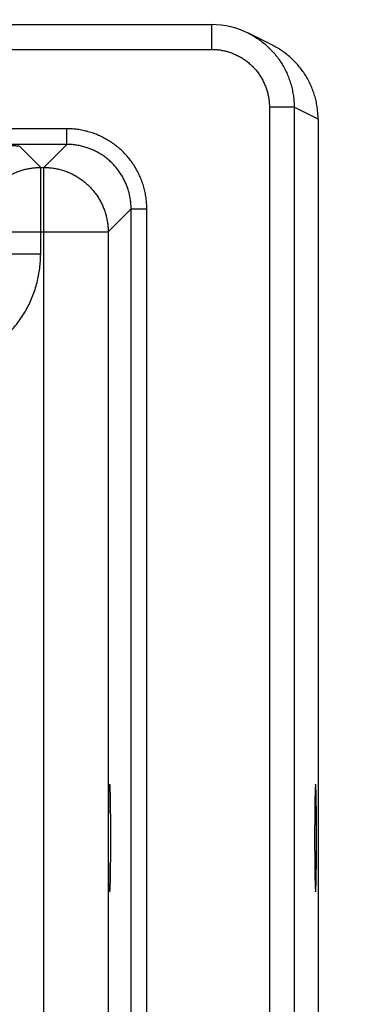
# Model space of a CAD drawing. Header units: inches. Extents: x 0 to 34, y 0 to 22.
# Tile 62 of 75: x 22.025 to 22.427, y 16.501 to 17.693. Entities that reach past the tile are written whole.
import ezdxf

# ---------------------------------------------------------------- set-up
doc = ezdxf.new("R2010")
doc.units = ezdxf.units.IN
doc.header["$LTSCALE"] = 1.87
doc.header["$MEASUREMENT"] = 0
doc.layers.get('0').update_dxf_attribs({"linetype": 'CONTINUOUS'})
doc.layers.add('DIMENSIONS', color=7, linetype='CONTINUOUS')
doc.styles.get("Standard").update_dxf_attribs({"font": 'txt', "width": 0.8})
doc.dimstyles.new('DIMSTYLE_1', dxfattribs={"dimtxt": 0.125, "dimasz": 0.18, "dimexe": 0.18, "dimexo": 0.0625, "dimgap": 0.09, "dimtad": 0, "dimtih": 1, "dimtoh": 1, "dimdec": 3, "dimzin": 4, "dimdsep": 46, "dimtxsty": 'STANDARD', "dimblk": '_FILLED', "dimblk1": '_FILLED', "dimblk2": '_FILLED', "dimcen": 0.09, "dimadec": 0, "dimazin": 0, "dimtp": 0.01, "dimtm": 0.01, "dimtfac": 1, "dimtdec": 3, "dimtofl": 0, "dimtmove": 0, "dimatfit": 3, "dimldrblk": '_FILLED', "dimfxl": 1, "dimtolj": 1, "dimtzin": 4, "dimarcsym": 0})

# ---------------------------------------------------------------- blocks, each defined once
blk = doc.blocks.new('_FILLED')
at = {"color": 0, "linetype": 'BYBLOCK'}
blk.add_solid([(0, 0), (-1, 0.1736), (-1, -0.1736)], dxfattribs=at)
blk = doc.blocks.new('*D9')
at = {"layer": 'DIMENSIONS', "color": 2, "linetype": 'CONTINUOUS'}
for p, q in [((21.6069, 16.4233), (21.6069, 18.5622)), ((22.3859, 17.7594), (22.3859, 18.5622)), ((21.6069, 18.4372), (21.2469, 18.4372)), ((22.3859, 18.4372), (22.7121, 18.4372))]:
    blk.add_line(p, q, dxfattribs=at)
at = {"layer": 'DIMENSIONS', "color": 2, "linetype": 'CONTINUOUS', "xscale": 0.18, "yscale": 0.18, "zscale": 0.18}
blk.add_blockref('_FILLED', (21.6069, 18.4372), dxfattribs=at)
at = {"layer": 'DIMENSIONS', "color": 2, "linetype": 'CONTINUOUS', "xscale": 0.18, "yscale": 0.18, "zscale": 0.18, "rotation": 180}
blk.add_blockref('_FILLED', (22.3859, 18.4372), dxfattribs=at)
at = {"layer": 'DIMENSIONS', "color": 2, "linetype": 'CONTINUOUS', "width": 0.8}
for s, p in [('[', (23.2996, 18.3747)), (']', (23.8996, 18.3747)), ('.779', (22.7746, 18.3747)), ('19.79', (23.3996, 18.3747))]:
    blk.add_text(s, height=0.125, dxfattribs=at).set_placement(p)

msp = doc.modelspace()

# ---------------------------------------------------------------- linework, layer by layer
at = {"color": 7, "linetype": 'CONTINUOUS'}
for p, q in [((21.9734, 17.6868), (22.2569, 17.6868)), ((22.2569, 17.6868), (22.2569, 17.6568)), ((22.3306, 17.6618), (22.3017, 17.6763)), ((21.9732, 17.6568), (22.2569, 17.6568)), ((22.357, 17.5868), (22.327, 17.5868)), ((22.327, 17.5868), (22.327, 14.3184)), ((22.3859, 17.5724), (22.357, 17.5868)), ((22.357, 17.5868), (22.357, 14.3184)), ((22.3859, 17.5724), (22.3859, 14.3328)), ((22.0816, 17.5608), (18.4112, 17.5608)), ((22.0816, 17.5418), (22.0816, 17.5608)), ((22.0816, 17.5418), (18.4112, 17.5418)), ((22.0501, 17.514), (22.0247, 17.5393)), ((22.0816, 17.5418), (22.0538, 17.514)), ((22.0501, 17.514), (22.0538, 17.514)), ((22.0501, 17.409), (22.0501, 17.514)), ((22.0538, 14.3913), (22.0538, 17.514)), ((22.1596, 17.4638), (22.1318, 17.436)), ((22.1596, 17.4638), (22.1786, 17.4638)), ((22.1596, 14.4414), (22.1596, 17.4638)), ((22.1786, 14.4414), (22.1786, 17.4638)), ((21.9721, 17.436), (22.1318, 17.436)), ((22.1318, 17.436), (22.1318, 14.4692)), ((22.0501, 17.409), (21.9721, 17.409))]:
    msp.add_line(p, q, dxfattribs=at)
msp.add_lwpolyline([(22.302, 17.6761), (22.2977, 17.6782), (22.2921, 17.6805), (22.2863, 17.6824), (22.2805, 17.684), (22.2745, 17.6853), (22.2685, 17.6862), (22.2624, 17.6867), (22.2569, 17.6868)], dxfattribs=at)
for points, knots in [([(22.302, 17.6761), (22.3024, 17.6759), (22.3047, 17.6747), (22.309, 17.6723), (22.3147, 17.6686), (22.3201, 17.6645), (22.3253, 17.66), (22.3301, 17.6552), (22.3346, 17.65), (22.3387, 17.6446), (22.3424, 17.6389), (22.3458, 17.6329), (22.3487, 17.6267), (22.3512, 17.6204), (22.3533, 17.6139), (22.3549, 17.6072), (22.3561, 17.6005), (22.3568, 17.5937), (22.357, 17.5891), (22.357, 17.5868)], [0, 0, 0, 0, 0.009487, 0.071392, 0.13327, 0.195123, 0.256962, 0.318799, 0.380646, 0.442512, 0.504406, 0.566328, 0.628267, 0.690215, 0.752168, 0.814126, 0.876089, 0.938054, 1, 1, 1, 1]), ([(22.2569, 17.6568), (22.2587, 17.6568), (22.2621, 17.6567), (22.2673, 17.6561), (22.2725, 17.6552), (22.2775, 17.6538), (22.2825, 17.6521), (22.2873, 17.65), (22.292, 17.6475), (22.2964, 17.6448), (22.3006, 17.6416), (22.3046, 17.6382), (22.3083, 17.6345), (22.3117, 17.6305), (22.3149, 17.6263), (22.3177, 17.6218), (22.3201, 17.6172), (22.3222, 17.6124), (22.3239, 17.6074), (22.3253, 17.6024), (22.3263, 17.5972), (22.3268, 17.592), (22.327, 17.5886), (22.327, 17.5868)], [0, 0, 0, 0, 0.047114, 0.09452, 0.142126, 0.189849, 0.23761, 0.285338, 0.333029, 0.380719, 0.428431, 0.476159, 0.523891, 0.571617, 0.619325, 0.667008, 0.714693, 0.762415, 0.810173, 0.857893, 0.905495, 0.952895, 1, 1, 1, 1]), ([(22.3859, 17.5724), (22.3859, 17.5746), (22.3858, 17.5792), (22.3851, 17.586), (22.3839, 17.5927), (22.3823, 17.5994), (22.3802, 17.6059), (22.3777, 17.6122), (22.3748, 17.6184), (22.3714, 17.6244), (22.3677, 17.6301), (22.3635, 17.6355), (22.359, 17.6407), (22.3542, 17.6455), (22.349, 17.65), (22.3436, 17.6541), (22.3379, 17.6579), (22.3335, 17.6604), (22.3311, 17.6616), (22.3306, 17.6618)], [0, 0, 0, 0, 0.061474, 0.123154, 0.184812, 0.246458, 0.308253, 0.370052, 0.43174, 0.493516, 0.555321, 0.617023, 0.678776, 0.740599, 0.802337, 0.863991, 0.925713, 0.987435, 1, 1, 1, 1]), ([(22.1786, 17.4638), (22.1786, 17.466), (22.1784, 17.4704), (22.1778, 17.477), (22.1766, 17.4835), (22.1751, 17.49), (22.1731, 17.4963), (22.1706, 17.5025), (22.1678, 17.5085), (22.1645, 17.5142), (22.1609, 17.5198), (22.1569, 17.5251), (22.1525, 17.53), (22.1479, 17.5347), (22.1429, 17.5391), (22.1376, 17.5431), (22.132, 17.5467), (22.1263, 17.55), (22.1203, 17.5528), (22.1141, 17.5553), (22.1078, 17.5573), (22.1013, 17.5588), (22.0948, 17.56), (22.0882, 17.5606), (22.0838, 17.5608), (22.0816, 17.5608)], [0, 0, 0, 0, 0.043375, 0.086859, 0.13039, 0.173907, 0.217395, 0.260877, 0.304365, 0.347851, 0.391329, 0.434804, 0.478278, 0.521753, 0.565227, 0.608701, 0.65218, 0.695666, 0.739152, 0.782634, 0.826121, 0.869636, 0.91316, 0.956635, 1, 1, 1, 1]), ([(22.0247, 17.5393), (22.0246, 17.5394), (22.0241, 17.5395), (22.0232, 17.5397), (22.0217, 17.5398), (22.0197, 17.5399), (22.0172, 17.5401), (22.0142, 17.5402), (22.0107, 17.5404), (22.0067, 17.5405), (22.0023, 17.5406), (21.9974, 17.5407), (21.9921, 17.5409), (21.9863, 17.541), (21.9802, 17.5411), (21.9737, 17.5412), (21.9669, 17.5413), (21.9598, 17.5413), (21.9524, 17.5414), (21.9447, 17.5415), (21.9368, 17.5415), (21.9287, 17.5416), (21.9205, 17.5416), (21.9121, 17.5417), (21.9037, 17.5417), (21.8952, 17.5417), (21.8895, 17.5417), (21.8867, 17.5417)], [0, 0, 0, 0, 0.003149, 0.010009, 0.020666, 0.035122, 0.053335, 0.075216, 0.10065, 0.129542, 0.161787, 0.197277, 0.23589, 0.277474, 0.321853, 0.368853, 0.418285, 0.469941, 0.523625, 0.579171, 0.636398, 0.695098, 0.754982, 0.815734, 0.877035, 0.938565, 1, 1, 1, 1]), ([(22.1596, 17.4638), (22.1596, 17.4657), (22.1595, 17.4694), (22.1589, 17.4749), (22.1579, 17.4804), (22.1565, 17.4858), (22.1547, 17.4911), (22.1526, 17.4962), (22.1501, 17.5012), (22.1473, 17.506), (22.1441, 17.5106), (22.1406, 17.5149), (22.1368, 17.519), (22.1327, 17.5228), (22.1284, 17.5263), (22.1238, 17.5295), (22.119, 17.5323), (22.114, 17.5348), (22.1089, 17.5369), (22.1036, 17.5387), (22.0982, 17.5401), (22.0927, 17.5411), (22.0872, 17.5417), (22.0835, 17.5418), (22.0816, 17.5418)], [0, 0, 0, 0, 0.045467, 0.090931, 0.136394, 0.181854, 0.227311, 0.272765, 0.318217, 0.363668, 0.409117, 0.454565, 0.500012, 0.54546, 0.590908, 0.636357, 0.681807, 0.727259, 0.772714, 0.818171, 0.86363, 0.909088, 0.954545, 1, 1, 1, 1]), ([(21.9721, 17.436), (21.9721, 17.4379), (21.9722, 17.4417), (21.9728, 17.4473), (21.9739, 17.4529), (21.9753, 17.4584), (21.9771, 17.4638), (21.9794, 17.4691), (21.982, 17.4741), (21.9849, 17.479), (21.9882, 17.4836), (21.9919, 17.488), (21.9958, 17.4921), (22.0001, 17.4959), (22.0046, 17.4994), (22.0093, 17.5025), (22.0141, 17.5052), (22.0189, 17.5075), (22.0239, 17.5095), (22.0289, 17.5111), (22.0341, 17.5124), (22.0394, 17.5133), (22.0447, 17.5138), (22.0483, 17.514), (22.0501, 17.514)], [0, 0, 0, 0, 0.04636, 0.092783, 0.139245, 0.185722, 0.23219, 0.278627, 0.325008, 0.371325, 0.417652, 0.464107, 0.510807, 0.557696, 0.604351, 0.650319, 0.695203, 0.739078, 0.78237, 0.825541, 0.869011, 0.912731, 0.956464, 1, 1, 1, 1]), ([(22.0538, 17.514), (22.0557, 17.514), (22.0595, 17.5138), (22.0651, 17.5132), (22.0707, 17.5122), (22.0762, 17.5107), (22.0816, 17.5089), (22.0869, 17.5067), (22.0919, 17.5041), (22.0968, 17.5011), (22.1014, 17.4978), (22.1058, 17.4942), (22.1099, 17.4902), (22.1137, 17.486), (22.1172, 17.4814), (22.1203, 17.4768), (22.123, 17.472), (22.1254, 17.4671), (22.1273, 17.4621), (22.1289, 17.4571), (22.1302, 17.4519), (22.1311, 17.4466), (22.1317, 17.4413), (22.1318, 17.4378), (22.1318, 17.436)], [0, 0, 0, 0, 0.04636, 0.092783, 0.139245, 0.185722, 0.23219, 0.278627, 0.325008, 0.371325, 0.417652, 0.464107, 0.510807, 0.557696, 0.604351, 0.650319, 0.695203, 0.739078, 0.78237, 0.825541, 0.869011, 0.912731, 0.956464, 1, 1, 1, 1]), ([(21.9121, 17.271), (21.9149, 17.271), (21.9207, 17.2712), (21.9293, 17.272), (21.9378, 17.2733), (21.9463, 17.2752), (21.9546, 17.2776), (21.9628, 17.2806), (21.9708, 17.284), (21.9785, 17.2879), (21.986, 17.2924), (21.9932, 17.2972), (22.0001, 17.3026), (22.0066, 17.3083), (22.0127, 17.3144), (22.0185, 17.321), (22.0238, 17.3278), (22.0287, 17.335), (22.0331, 17.3425), (22.037, 17.3502), (22.0405, 17.3582), (22.0434, 17.3664), (22.0458, 17.3747), (22.0477, 17.3832), (22.0491, 17.3918), (22.0499, 17.4004), (22.0501, 17.4061), (22.0501, 17.409)], [0, 0, 0, 0, 0.039587, 0.079381, 0.119334, 0.159394, 0.199512, 0.239632, 0.279709, 0.319746, 0.359771, 0.399809, 0.439864, 0.479931, 0.520001, 0.560068, 0.600123, 0.64016, 0.680185, 0.720223, 0.760302, 0.80043, 0.840558, 0.880632, 0.920599, 0.960407, 1, 1, 1, 1]), ([(22.1334, 16.6376), (22.1334, 16.6376), (22.1333, 16.638), (22.1332, 16.6385), (22.1332, 16.6395), (22.1331, 16.6408), (22.133, 16.6425), (22.1329, 16.6445), (22.1328, 16.6469), (22.1328, 16.6496), (22.1327, 16.6526), (22.1326, 16.6559), (22.1326, 16.6595), (22.1325, 16.6633), (22.1325, 16.6674), (22.1324, 16.6716), (22.1324, 16.6761), (22.1324, 16.6807), (22.1323, 16.6854), (22.1323, 16.6903), (22.1323, 16.6952), (22.1323, 16.7001), (22.1323, 16.7051), (22.1323, 16.71), (22.1323, 16.715), (22.1323, 16.7198), (22.1324, 16.7245), (22.1324, 16.7291), (22.1324, 16.7336), (22.1325, 16.7378), (22.1325, 16.7419), (22.1326, 16.7457), (22.1326, 16.7493), (22.1327, 16.7526), (22.1328, 16.7556), (22.1328, 16.7583), (22.1329, 16.7607), (22.133, 16.7627), (22.1331, 16.7644), (22.1332, 16.7657), (22.1332, 16.7667), (22.1333, 16.7672), (22.1334, 16.7676), (22.1334, 16.7676)], [0, 0, 0, 0, 0.00161, 0.006055, 0.013373, 0.023528, 0.036497, 0.052174, 0.070448, 0.091282, 0.114509, 0.139947, 0.167551, 0.197111, 0.228381, 0.261296, 0.295632, 0.331093, 0.367588, 0.404898, 0.442695, 0.480842, 0.519158, 0.557305, 0.595102, 0.632412, 0.668907, 0.704368, 0.738704, 0.771619, 0.802889, 0.832449, 0.860053, 0.885491, 0.908718, 0.929552, 0.947826, 0.963503, 0.976472, 0.986627, 0.993945, 0.99839, 1, 1, 1, 1]), ([(22.1334, 16.7676), (22.1335, 16.7676), (22.1335, 16.7672), (22.1336, 16.7667), (22.1337, 16.7657), (22.1338, 16.7644), (22.1339, 16.7627), (22.1339, 16.7607), (22.134, 16.7583), (22.1341, 16.7556), (22.1342, 16.7526), (22.1342, 16.7493), (22.1343, 16.7457), (22.1343, 16.7419), (22.1344, 16.7378), (22.1344, 16.7336), (22.1345, 16.7291), (22.1345, 16.7245), (22.1345, 16.7198), (22.1345, 16.715), (22.1346, 16.71), (22.1346, 16.7051), (22.1346, 16.7001), (22.1346, 16.6952), (22.1345, 16.6903), (22.1345, 16.6854), (22.1345, 16.6807), (22.1345, 16.6761), (22.1344, 16.6716), (22.1344, 16.6674), (22.1343, 16.6633), (22.1343, 16.6595), (22.1342, 16.6559), (22.1342, 16.6526), (22.1341, 16.6496), (22.134, 16.6469), (22.1339, 16.6445), (22.1339, 16.6425), (22.1338, 16.6408), (22.1337, 16.6395), (22.1336, 16.6385), (22.1335, 16.638), (22.1335, 16.6376), (22.1334, 16.6376)], [0, 0, 0, 0, 0.00161, 0.006055, 0.013373, 0.023528, 0.036497, 0.052174, 0.070448, 0.091282, 0.114509, 0.139947, 0.167551, 0.197111, 0.228381, 0.261296, 0.295632, 0.331093, 0.367588, 0.404898, 0.442695, 0.480842, 0.519158, 0.557305, 0.595102, 0.632412, 0.668907, 0.704368, 0.738704, 0.771619, 0.802889, 0.832449, 0.860053, 0.885491, 0.908718, 0.929552, 0.947826, 0.963503, 0.976472, 0.986627, 0.993945, 0.99839, 1, 1, 1, 1]), ([(22.3829, 16.7676), (22.3829, 16.7676), (22.3828, 16.7672), (22.3827, 16.7667), (22.3827, 16.7657), (22.3826, 16.7644), (22.3825, 16.7627), (22.3824, 16.7607), (22.3824, 16.7583), (22.3823, 16.7556), (22.3822, 16.7526), (22.3821, 16.7493), (22.3821, 16.7457), (22.382, 16.7419), (22.382, 16.7378), (22.3819, 16.7336), (22.3819, 16.7291), (22.3819, 16.7245), (22.3818, 16.7198), (22.3818, 16.715), (22.3818, 16.71), (22.3818, 16.7051), (22.3818, 16.7001), (22.3818, 16.6952), (22.3818, 16.6903), (22.3818, 16.6854), (22.3819, 16.6807), (22.3819, 16.6761), (22.3819, 16.6716), (22.382, 16.6674), (22.382, 16.6633), (22.3821, 16.6595), (22.3821, 16.6559), (22.3822, 16.6526), (22.3823, 16.6496), (22.3824, 16.6469), (22.3824, 16.6445), (22.3825, 16.6425), (22.3826, 16.6408), (22.3827, 16.6395), (22.3827, 16.6385), (22.3828, 16.638), (22.3829, 16.6376), (22.3829, 16.6376)], [0, 0, 0, 0, 0.00161, 0.006055, 0.013373, 0.023528, 0.036497, 0.052174, 0.070448, 0.091282, 0.114509, 0.139947, 0.167551, 0.197111, 0.228381, 0.261296, 0.295632, 0.331093, 0.367588, 0.404898, 0.442695, 0.480842, 0.519158, 0.557305, 0.595102, 0.632412, 0.668907, 0.704368, 0.738704, 0.771619, 0.802889, 0.832449, 0.860053, 0.885491, 0.908718, 0.929552, 0.947826, 0.963503, 0.976472, 0.986627, 0.993945, 0.99839, 1, 1, 1, 1]), ([(22.3829, 16.6376), (22.383, 16.6376), (22.383, 16.638), (22.3831, 16.6385), (22.3832, 16.6395), (22.3833, 16.6408), (22.3834, 16.6425), (22.3834, 16.6445), (22.3835, 16.6469), (22.3836, 16.6496), (22.3837, 16.6526), (22.3837, 16.6559), (22.3838, 16.6595), (22.3838, 16.6633), (22.3839, 16.6674), (22.3839, 16.6716), (22.384, 16.6761), (22.384, 16.6807), (22.384, 16.6854), (22.3841, 16.6903), (22.3841, 16.6952), (22.3841, 16.7001), (22.3841, 16.7051), (22.3841, 16.71), (22.3841, 16.715), (22.384, 16.7198), (22.384, 16.7245), (22.384, 16.7291), (22.3839, 16.7336), (22.3839, 16.7378), (22.3838, 16.7419), (22.3838, 16.7457), (22.3837, 16.7493), (22.3837, 16.7526), (22.3836, 16.7556), (22.3835, 16.7583), (22.3834, 16.7607), (22.3834, 16.7627), (22.3833, 16.7644), (22.3832, 16.7657), (22.3831, 16.7667), (22.383, 16.7672), (22.383, 16.7676), (22.3829, 16.7676)], [0, 0, 0, 0, 0.00161, 0.006055, 0.013373, 0.023528, 0.036497, 0.052174, 0.070448, 0.091282, 0.114509, 0.139947, 0.167551, 0.197111, 0.228381, 0.261296, 0.295632, 0.331093, 0.367588, 0.404898, 0.442695, 0.480842, 0.519158, 0.557305, 0.595102, 0.632412, 0.668907, 0.704368, 0.738704, 0.771619, 0.802889, 0.832449, 0.860053, 0.885491, 0.908718, 0.929552, 0.947826, 0.963503, 0.976472, 0.986627, 0.993945, 0.99839, 1, 1, 1, 1])]:
    msp.add_open_spline(points, degree=3, knots=knots, dxfattribs=at)

# ---------------------------------------------------------------- dimensions: what is measured, and where the dimension line sits
at = {"layer": 'DIMENSIONS', "color": 2, "linetype": 'CONTINUOUS'}
dim = msp.add_linear_dim(base=(21.6069, 18.4372), p1=(22.3859, 17.7594), p2=(21.6069, 16.4233), angle=180, dimstyle='DIMSTYLE_1', dxfattribs=at)
dim.commit()
dim.dimension.update_dxf_attribs({"geometry": '*D9', "text_midpoint": (23.3871, 18.4372), "dimtype": 160})

doc.saveas('drawing.dxf')
